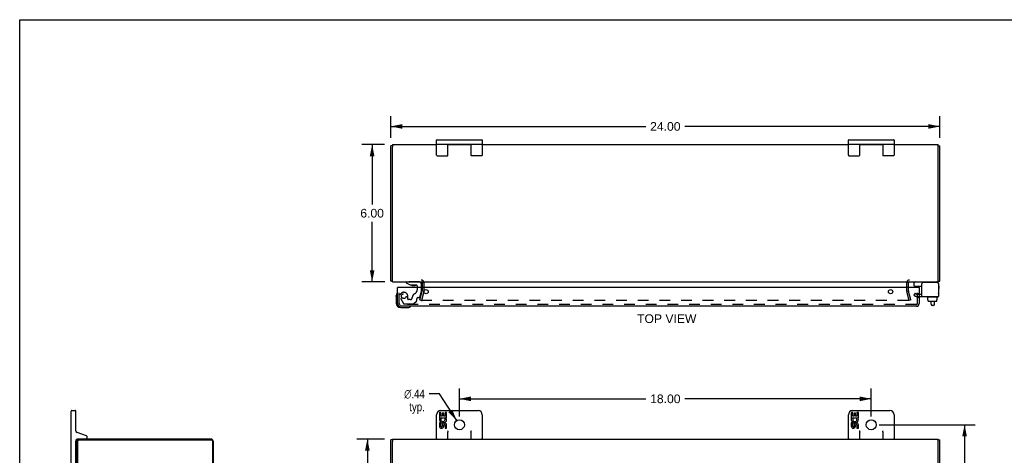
# Model space of a CAD drawing. Header units: inches. Extents: x 0 to 86.1, y 0 to 55.7.
# Tile 4 of 6: x 0 to 43, y 36.6 to 55.7. Entities that reach past the tile are written whole.
import ezdxf

# ---------------------------------------------------------------- set-up
doc = ezdxf.new("R2010")
doc.units = ezdxf.units.IN
doc.header["$LTSCALE"] = 4.734177
doc.header["$MEASUREMENT"] = 0
doc.linetypes.add('HIDDEN', pattern=[0.2, 0.1, -0.1])
doc.layers.get('0').update_dxf_attribs({"linetype": 'CONTINUOUS'})
for name, color, linetype in [('DEFAULT_2', 8, 'HIDDEN'), ('DIMENSIONS', 7, 'CONTINUOUS'), ('DOOR_ASSEMBLY', 7, 'CONTINUOUS')]:
    doc.layers.add(name, color=color, linetype=linetype)
doc.styles.get("Standard").update_dxf_attribs({"font": 'arial.ttf'})
doc.styles.add('TEXTSTYLE_1', font='gdt', dxfattribs={"width": 0.8})
doc.dimstyles.new('DIMSTYLE_1', dxfattribs={"dimtxt": 0.379747, "dimasz": 0.506329, "dimexe": 0.09, "dimexo": 0.07, "dimgap": 0.0375, "dimtad": 0, "dimtih": 1, "dimtoh": 1, "dimzin": 4, "dimdsep": 46, "dimtxsty": 'Standard', "dimblk": '_FILLED', "dimblk1": '_FILLED', "dimblk2": '_FILLED', "dimcen": 0.09, "dimadec": 3, "dimazin": 1, "dimtfac": 1, "dimtdec": 3, "dimtofl": 0, "dimtmove": 0, "dimatfit": 3, "dimldrblk": '_FILLED', "dimfxl": 0, "dimtolj": 1, "dimtzin": 4, "dimarcsym": 0})
doc.dimstyles.new('DIMSTYLE_2', dxfattribs={"dimtxt": 0.379747, "dimasz": 0.506329, "dimexe": 0.09, "dimexo": 0.07, "dimgap": 0.09, "dimtad": 0, "dimtih": 1, "dimtoh": 1, "dimzin": 4, "dimdsep": 46, "dimtxsty": 'Standard', "dimblk": '_FILLED', "dimblk1": '_FILLED', "dimblk2": '_FILLED', "dimcen": 0.09, "dimadec": 3, "dimazin": 1, "dimtfac": 1, "dimtdec": 3, "dimtofl": 0, "dimtmove": 0, "dimatfit": 1, "dimldrblk": '_FILLED', "dimfxl": 0, "dimtolj": 1, "dimtzin": 4, "dimarcsym": 0})

# ---------------------------------------------------------------- blocks, each defined once
blk = doc.blocks.new('_FILLED')
at = {"color": 0, "linetype": 'ByBlock'}
blk.add_solid([(0, 0), (-1, 0.2), (-1, -0.2)], dxfattribs=at)
blk = doc.blocks.new('*D1')
at = {"layer": 'DIMENSIONS', "color": 2, "linetype": 'Continuous'}
for p, q in [((15.941, 50.233), (14.949, 50.233)), ((15.405, 50.233), (15.405, 47.613)), ((15.405, 44.233), (15.405, 46.854)), ((15.961, 44.233), (14.949, 44.233))]:
    blk.add_line(p, q, dxfattribs=at)
at = {"layer": 'DIMENSIONS', "color": 2, "linetype": 'Continuous', "xscale": 0.5063291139, "yscale": 0.5063291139, "zscale": 0.5063291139}
for p, rotation in [((15.405, 50.233), 90), ((15.405, 44.233), 270)]:
    blk.add_blockref('_FILLED', p, dxfattribs=dict(at, rotation=rotation))
at = {"layer": 'DIMENSIONS', "color": 2, "linetype": 'Continuous', "insert": (15.405, 47.423), "char_height": 0.3797, "width": 1.03195, "attachment_point": 2, "line_spacing_factor": 0.9}
blk.add_mtext('6.00', dxfattribs=at)
blk = doc.blocks.new('*D2')
at = {"layer": 'DIMENSIONS', "color": 2, "linetype": 'Continuous'}
for p, q in [((16.221, 50.525), (16.221, 51.484)), ((40.221, 50.525), (40.221, 51.484)), ((16.221, 51.028), (27.367, 51.028)), ((40.221, 51.028), (29.074, 51.028))]:
    blk.add_line(p, q, dxfattribs=at)
at = {"layer": 'DIMENSIONS', "color": 2, "linetype": 'Continuous', "xscale": 0.5063291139, "yscale": 0.5063291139, "zscale": 0.5063291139, "rotation": 180}
blk.add_blockref('_FILLED', (16.221, 51.028), dxfattribs=at)
at = {"layer": 'DIMENSIONS', "color": 2, "linetype": 'Continuous', "xscale": 0.5063291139, "yscale": 0.5063291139, "zscale": 0.5063291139}
blk.add_blockref('_FILLED', (40.221, 51.028), dxfattribs=at)
at = {"layer": 'DIMENSIONS', "color": 2, "linetype": 'Continuous', "insert": (28.221, 51.218), "char_height": 0.3797, "width": 1.327, "attachment_point": 2, "line_spacing_factor": 0.9}
blk.add_mtext('24.00', dxfattribs=at)
blk = doc.blocks.new('*D6')
at = {"layer": 'DIMENSIONS', "color": 2, "linetype": 'Continuous'}
for p, q in [((18.343, 39.333), (17.9, 39.333)), ((19.101, 38.166), (18.343, 39.333))]:
    blk.add_line(p, q, dxfattribs=at)
at = {"layer": 'DIMENSIONS', "color": 2, "linetype": 'Continuous', "xscale": 0.5063291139, "yscale": 0.5063291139, "zscale": 0.5063291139, "rotation": 303.0265750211}
blk.add_blockref('_FILLED', (19.101, 38.166), dxfattribs=at)
at = {"layer": 'DIMENSIONS', "color": 2, "linetype": 'Continuous', "insert": (17.71, 39.523), "char_height": 0.37975, "width": 1.24324, "attachment_point": 3, "line_spacing_factor": 0.9, "style": 'TEXTSTYLE_1'}
blk.add_mtext('{\\fgdt;n}\\fArial;.44\\Ptyp.', dxfattribs=at)
blk = doc.blocks.new('*D7')
at = {"layer": 'DIMENSIONS', "color": 2, "linetype": 'Continuous'}
for p, q in [((19.221, 38.337), (19.221, 39.572)), ((37.221, 38.337), (37.221, 39.572)), ((19.221, 39.116), (27.367, 39.116)), ((37.221, 39.116), (29.074, 39.116))]:
    blk.add_line(p, q, dxfattribs=at)
at = {"layer": 'DIMENSIONS', "color": 2, "linetype": 'Continuous', "xscale": 0.5063291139, "yscale": 0.5063291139, "zscale": 0.5063291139, "rotation": 180}
blk.add_blockref('_FILLED', (19.221, 39.116), dxfattribs=at)
at = {"layer": 'DIMENSIONS', "color": 2, "linetype": 'Continuous', "xscale": 0.5063291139, "yscale": 0.5063291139, "zscale": 0.5063291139}
blk.add_blockref('_FILLED', (37.221, 39.116), dxfattribs=at)
at = {"layer": 'DIMENSIONS', "color": 2, "linetype": 'Continuous', "insert": (28.221, 39.306), "char_height": 0.3797, "width": 1.327, "attachment_point": 2, "line_spacing_factor": 0.9}
blk.add_mtext('18.00', dxfattribs=at)
blk = doc.blocks.new('*D8')
at = {"layer": 'DIMENSIONS', "color": 2, "linetype": 'Continuous'}
for p, q in [((37.575, 37.982), (41.757, 37.982)), ((41.301, 37.982), (41.301, 27.769)), ((41.301, 16.795), (41.301, 27.009)), ((37.575, 16.795), (41.757, 16.795))]:
    blk.add_line(p, q, dxfattribs=at)
at = {"layer": 'DIMENSIONS', "color": 2, "linetype": 'Continuous', "xscale": 0.5063291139, "yscale": 0.5063291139, "zscale": 0.5063291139}
for p, rotation in [((41.301, 37.982), 90), ((41.301, 16.795), 270)]:
    blk.add_blockref('_FILLED', p, dxfattribs=dict(at, rotation=rotation))
at = {"layer": 'DIMENSIONS', "color": 2, "linetype": 'Continuous', "insert": (41.301, 27.579), "char_height": 0.3797, "width": 1.327, "attachment_point": 2, "line_spacing_factor": 0.9}
blk.add_mtext('21.19', dxfattribs=at)
blk = doc.blocks.new('*D9')
at = {"layer": 'DIMENSIONS', "color": 2, "linetype": 'Continuous'}
for p, q in [((15.941, 37.357), (14.743, 37.357)), ((15.198, 37.357), (15.198, 27.737)), ((15.198, 17.357), (15.198, 26.978)), ((15.941, 17.357), (14.743, 17.357))]:
    blk.add_line(p, q, dxfattribs=at)
at = {"layer": 'DIMENSIONS', "color": 2, "linetype": 'Continuous', "xscale": 0.5063291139, "yscale": 0.5063291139, "zscale": 0.5063291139}
for p, rotation in [((15.198, 37.357), 90), ((15.198, 17.357), 270)]:
    blk.add_blockref('_FILLED', p, dxfattribs=dict(at, rotation=rotation))
at = {"layer": 'DIMENSIONS', "color": 2, "linetype": 'Continuous', "insert": (15.198, 27.547), "char_height": 0.3797, "width": 1.327, "attachment_point": 2, "line_spacing_factor": 0.9}
blk.add_mtext('20.00', dxfattribs=at)

msp = doc.modelspace()

# ---------------------------------------------------------------- linework, layer by layer
at = {"color": 7, "linetype": 'Continuous'}
for p, q in [((0, 0), (0, 55.696)), ((0, 55.696), (86.076, 55.696)), ((18.221, 49.773), (18.221, 50.423)), ((18.246, 50.448), (20.196, 50.448)), ((20.221, 50.423), (20.221, 49.773)), ((36.221, 49.773), (36.221, 50.423)), ((36.246, 50.448), (38.196, 50.448)), ((38.221, 50.423), (38.221, 49.773)), ((16.296, 50.18), (16.221, 50.18)), ((16.296, 50.231), (16.296, 50.129)), ((18.246, 50.248), (20.196, 50.248)), ((18.721, 49.773), (18.721, 50.248)), ((18.926, 50.248), (18.926, 50.233)), ((19.516, 50.248), (19.516, 50.233)), ((19.721, 50.248), (19.721, 49.773)), ((36.246, 50.248), (38.196, 50.248)), ((36.721, 49.773), (36.721, 50.248)), ((36.926, 50.248), (36.926, 50.233)), ((37.516, 50.248), (37.516, 50.233)), ((37.721, 50.248), (37.721, 49.773)), ((40.146, 50.129), (40.146, 50.231)), ((40.146, 50.18), (40.221, 50.18)), ((18.246, 49.748), (18.696, 49.748)), ((20.196, 49.748), (19.746, 49.748)), ((36.246, 49.748), (36.696, 49.748)), ((38.196, 49.748), (37.746, 49.748)), ((16.296, 44.234), (16.296, 44.346)), ((40.146, 44.234), (40.146, 44.346)), ((16.296, 44.256), (16.221, 44.256)), ((39.102, 44.056), (39.102, 44.193)), ((39.112, 44.046), (39.427, 44.046)), ((40.146, 44.256), (40.221, 44.256)), ((40.164, 44.153), (40.164, 44.14)), ((39.645, 43.566), (39.645, 43.586)), ((40.142, 43.556), (39.655, 43.556)), ((39.697, 43.449), (39.697, 43.556)), ((40.106, 43.449), (40.106, 43.556)), ((40.152, 43.566), (40.152, 43.586)), ((39.697, 43.449), (39.713, 43.449)), ((39.712, 43.391), (39.712, 43.449)), ((39.713, 43.391), (39.713, 43.449)), ((39.724, 43.381), (40.079, 43.381)), ((39.844, 43.257), (39.844, 43.381)), ((39.924, 43.197), (39.904, 43.197)), ((39.984, 43.257), (39.984, 43.381)), ((40.106, 43.449), (40.089, 43.449)), ((40.089, 43.391), (40.089, 43.449)), ((40.09, 43.391), (40.09, 43.449)), ((2.253, 36.132), (2.253, 38.582)), ((2.278, 38.607), (2.428, 38.607)), ((2.453, 37.722), (2.453, 38.582)), ((18.221, 37.357), (18.221, 38.422)), ((18.347, 38.519), (18.347, 38.289)), ((18.41, 38.519), (18.347, 38.519)), ((18.406, 38.607), (20.036, 38.607)), ((18.41, 38.352), (18.41, 38.519)), ((18.473, 38.352), (18.41, 38.352)), ((18.473, 38.488), (18.473, 38.352)), ((18.533, 38.488), (18.473, 38.488)), ((18.533, 38.352), (18.533, 38.488)), ((18.598, 38.352), (18.533, 38.352)), ((18.598, 38.519), (18.598, 38.352)), ((18.661, 38.519), (18.598, 38.519)), ((18.661, 38.289), (18.661, 38.519)), ((20.221, 38.422), (20.221, 37.357)), ((36.221, 37.357), (36.221, 38.422)), ((36.347, 38.519), (36.347, 38.289)), ((36.41, 38.519), (36.347, 38.519)), ((36.406, 38.607), (38.036, 38.607)), ((36.41, 38.352), (36.41, 38.519)), ((36.473, 38.352), (36.41, 38.352)), ((36.473, 38.488), (36.473, 38.352)), ((36.533, 38.488), (36.473, 38.488)), ((36.533, 38.352), (36.533, 38.488)), ((36.598, 38.352), (36.533, 38.352)), ((36.598, 38.519), (36.598, 38.352)), ((36.661, 38.519), (36.598, 38.519)), ((36.661, 38.289), (36.661, 38.519)), ((38.221, 38.422), (38.221, 37.357)), ((18.347, 38.289), (18.609, 38.289)), ((18.347, 38.059), (18.347, 37.922)), ((18.41, 38.059), (18.347, 38.059)), ((18.418, 38.253), (18.36, 38.278)), ((18.41, 37.922), (18.41, 38.059)), ((18.473, 37.964), (18.473, 37.922)), ((18.533, 37.902), (18.533, 37.971)), ((18.609, 38.289), (18.581, 38.27)), ((18.598, 37.964), (18.598, 37.828)), ((18.643, 38.289), (18.661, 38.289)), ((18.661, 37.828), (18.661, 37.964)), ((36.347, 38.289), (36.609, 38.289)), ((36.347, 38.059), (36.347, 37.922)), ((36.41, 38.059), (36.347, 38.059)), ((36.418, 38.253), (36.36, 38.278)), ((36.41, 37.922), (36.41, 38.059)), ((36.473, 37.964), (36.473, 37.922)), ((36.533, 37.902), (36.533, 37.971)), ((36.609, 38.289), (36.581, 38.27)), ((36.598, 37.964), (36.598, 37.828)), ((36.643, 38.289), (36.661, 38.289)), ((36.661, 37.828), (36.661, 37.964)), ((2.913, 37.492), (2.512, 37.638)), ((18.598, 37.828), (18.661, 37.828)), ((18.721, 37.357), (18.721, 37.651)), ((19.721, 37.651), (19.721, 37.357)), ((36.598, 37.828), (36.661, 37.828)), ((36.721, 37.357), (36.721, 37.651)), ((37.721, 37.651), (37.721, 37.357)), ((2.453, 36.132), (2.453, 37.267)), ((2.543, 37.357), (2.604, 37.357)), ((2.953, 37.417), (2.953, 37.435)), ((16.296, 37.324), (16.221, 37.324)), ((16.296, 37.357), (16.296, 37.249)), ((40.146, 37.245), (40.146, 37.357)), ((40.146, 37.324), (40.221, 37.324)), ((2.453, 36.902), (2.468, 36.902))]:
    msp.add_line(p, q, dxfattribs=at)
at = {"color": 3, "linetype": 'Continuous'}
for p, q in [((16.221, 44.256), (16.221, 50.18)), ((16.296, 50.233), (16.296, 50.231)), ((16.296, 50.233), (18.221, 50.233)), ((16.296, 44.346), (16.296, 50.124)), ((18.721, 50.233), (19.721, 50.233)), ((20.221, 50.233), (36.221, 50.233)), ((36.721, 50.233), (37.721, 50.233)), ((38.221, 50.233), (40.146, 50.233)), ((40.146, 50.233), (40.146, 50.231)), ((40.146, 44.346), (40.146, 50.124)), ((40.221, 44.256), (40.221, 50.18)), ((16.296, 44.233), (40.146, 44.233)), ((17.596, 44.191), (17.596, 43.99)), ((38.846, 43.99), (38.846, 44.191)), ((39.427, 43.596), (39.427, 44.14)), ((40.104, 44.2), (39.487, 44.2)), ((40.164, 44.14), (40.164, 43.596)), ((39.427, 43.596), (40.164, 43.596)), ((2.468, 37.221), (2.468, 17.493)), ((2.521, 37.244), (2.521, 17.47)), ((2.601, 37.324), (8.365, 37.324)), ((8.351, 37.357), (2.604, 37.357)), ((8.445, 35.982), (8.445, 37.244)), ((8.468, 35.995), (8.468, 37.24)), ((16.221, 17.39), (16.221, 37.324)), ((16.296, 37.357), (40.146, 37.357)), ((16.296, 36.041), (16.296, 37.245)), ((40.146, 36.041), (40.146, 37.245)), ((40.221, 17.39), (40.221, 37.324))]:
    msp.add_line(p, q, dxfattribs=at)
at = {"color": 7, "linetype": 'Continuous'}
for points in [[(18.696, 37.722), (18.698, 37.718), (18.7, 37.714), (18.702, 37.71), (18.704, 37.706), (18.706, 37.702), (18.708, 37.698), (18.71, 37.694), (18.712, 37.689), (18.713, 37.685), (18.715, 37.681), (18.716, 37.676), (18.718, 37.672), (18.719, 37.667), (18.72, 37.662), (18.72, 37.657), (18.721, 37.651)], [(19.721, 37.651), (19.721, 37.657), (19.722, 37.664), (19.723, 37.671), (19.725, 37.678), (19.728, 37.685), (19.73, 37.692), (19.734, 37.699), (19.737, 37.707), (19.741, 37.715), (19.746, 37.722)], [(36.696, 37.722), (36.698, 37.718), (36.7, 37.714), (36.702, 37.71), (36.704, 37.706), (36.706, 37.702), (36.708, 37.698), (36.71, 37.694), (36.712, 37.689), (36.713, 37.685), (36.715, 37.681), (36.716, 37.676), (36.718, 37.672), (36.719, 37.667), (36.72, 37.662), (36.72, 37.657), (36.721, 37.651)], [(37.721, 37.651), (37.721, 37.657), (37.722, 37.664), (37.723, 37.671), (37.725, 37.678), (37.728, 37.685), (37.73, 37.692), (37.734, 37.699), (37.737, 37.707), (37.741, 37.715), (37.746, 37.722)]]:
    msp.add_lwpolyline(points, dxfattribs=at)
for centre in [(19.221, 37.982), (37.221, 37.982)]:
    msp.add_circle(centre, 0.219, dxfattribs=at)
for centre, radius, start, end in [((18.246, 50.423), 0.025, 90, 180), ((20.196, 50.423), 0.025, 0, 90), ((36.246, 50.423), 0.025, 90, 180), ((38.196, 50.423), 0.025, 0, 90), ((18.246, 50.273), 0.025, 180, 270), ((20.196, 50.273), 0.025, 270, 360), ((36.246, 50.273), 0.025, 180, 270), ((38.196, 50.273), 0.025, 270, 360), ((18.246, 49.773), 0.025, 180, 270), ((18.696, 49.773), 0.025, 270, 360), ((19.746, 49.773), 0.025, 180, 270), ((20.196, 49.773), 0.025, 270, 360), ((36.246, 49.773), 0.025, 180, 270), ((36.696, 49.773), 0.025, 270, 360), ((37.746, 49.773), 0.025, 180, 270), ((38.196, 49.773), 0.025, 270, 360), ((39.142, 44.193), 0.04, 90, 180), ((39.112, 44.056), 0.01, 180, 270), ((40.084, 44.153), 0.08, 0, 90), ((39.655, 43.586), 0.01, 90, 180), ((39.655, 43.566), 0.01, 180, 270), ((40.142, 43.586), 0.01, 0, 90), ((40.142, 43.566), 0.01, 270, 360), ((40.148, 43.714), 0.0162, 343.791, 16.209), ((39.904, 43.257), 0.06, 180, 270), ((39.924, 43.257), 0.06, 270, 360), ((2.278, 38.582), 0.025, 90, 180), ((2.428, 38.582), 0.025, 0, 90), ((18.406, 38.422), 0.185, 90, 180), ((20.036, 38.422), 0.185, 0, 90), ((36.406, 38.422), 0.185, 90, 180), ((38.036, 38.422), 0.185, 0, 90), ((18.504, 38.216), 0.157, 156.5966, 341.8791), ((18.441, 37.922), 0.0943, 179.9911, 347.4338), ((18.504, 38.216), 0.0943, 156.5966, 35.1122), ((18.441, 37.922), 0.0314, 180, 0.0485), ((18.567, 37.964), 0.0943, 0, 180), ((18.568, 37.959), 0.0362, 83.4285, 161.7628), ((18.567, 37.964), 0.0314, 0, 81.2295), ((18.504, 38.216), 0.157, 25.737, 27.8532), ((18.507, 38.216), 0.154, 341.4199, 26.1963), ((36.504, 38.216), 0.157, 156.5966, 341.8791), ((36.441, 37.922), 0.0943, 179.9911, 347.4338), ((36.504, 38.216), 0.0943, 156.5966, 35.1122), ((36.441, 37.922), 0.0314, 180, 0.0485), ((36.567, 37.964), 0.0943, 0, 180), ((36.568, 37.959), 0.0362, 83.4285, 161.7628), ((36.567, 37.964), 0.0314, 0, 81.2295), ((36.504, 38.216), 0.157, 25.737, 27.8532), ((36.507, 38.216), 0.154, 341.4199, 26.1963), ((2.543, 37.722), 0.09, 180, 250), ((2.893, 37.435), 0.06, 0, 70), ((2.543, 37.267), 0.09, 90, 180), ((2.893, 37.417), 0.06, 270, 360), ((18.246, 37.382), 0.025, 180, 270), ((18.696, 37.382), 0.025, 270, 360), ((19.746, 37.382), 0.025, 180, 270), ((20.196, 37.382), 0.025, 270, 360), ((36.246, 37.382), 0.025, 180, 270), ((36.696, 37.382), 0.025, 270, 360), ((37.746, 37.382), 0.025, 180, 270), ((38.196, 37.382), 0.025, 270, 360)]:
    msp.add_arc(centre, radius, start, end, dxfattribs=at)
at = {"color": 3, "linetype": 'Continuous'}
for centre, radius, start, end in [((17.554, 44.191), 0.042, 0, 90), ((38.888, 44.191), 0.042, 90, 180), ((39.487, 44.14), 0.06, 90, 180), ((40.104, 44.14), 0.06, 0, 90), ((2.604, 37.221), 0.136, 90, 180), ((2.601, 37.244), 0.08, 90, 180), ((8.351, 37.24), 0.117, 0, 90), ((8.365, 37.244), 0.08, 0, 90)]:
    msp.add_arc(centre, radius, start, end, dxfattribs=at)
at = {"color": 7, "linetype": 'Continuous'}
for centre, major_axis, ratio, start_param, end_param in [((39.724, 43.391), (-0.0111, 0), 0.898834, 6.283185, 7.853982), ((39.725, 43.391), (0.0112, 0), 0.889134, -3.141593, -1.570796), ((40.078, 43.391), (0.0114, 0), 0.875492, -1.570796, 0), ((40.079, 43.391), (-0.0113, 0), 0.88616, 7.853982, 9.424778)]:
    msp.add_ellipse(centre, major_axis=major_axis, ratio=ratio, start_param=start_param, end_param=end_param, dxfattribs=at)
at = {"layer": 'DEFAULT_2', "color": 8, "linetype": 'HIDDEN'}
for p, q in [((17.596, 43.99), (17.596, 43.833)), ((17.671, 44.191), (17.671, 43.833)), ((38.771, 43.833), (38.771, 44.191)), ((38.846, 43.833), (38.846, 43.99)), ((17.491, 43.44), (17.595, 43.826)), ((17.667, 43.807), (17.564, 43.421)), ((38.877, 43.421), (38.774, 43.807)), ((38.95, 43.44), (38.846, 43.826)), ((39.138, 43.741), (39.086, 43.651)), ((39.086, 43.651), (39.158, 43.61)), ((39.138, 43.741), (39.21, 43.7)), ((39.21, 43.7), (39.427, 43.7)), ((39.21, 43.596), (39.427, 43.596)), ((17.491, 43.44), (17.564, 43.421)), ((17.573, 43.44), (17.573, 43.44)), ((38.848, 43.421), (17.593, 43.421)), ((38.95, 43.44), (38.877, 43.421))]:
    msp.add_line(p, q, dxfattribs=at)
for points in [[(17.574, 43.445), (17.573, 43.443), (17.573, 43.441), (17.573, 43.44)], [(17.573, 43.44), (17.573, 43.438), (17.574, 43.436), (17.574, 43.435), (17.575, 43.433), (17.575, 43.431), (17.576, 43.43), (17.577, 43.428), (17.579, 43.427), (17.58, 43.426), (17.581, 43.425), (17.583, 43.424), (17.584, 43.423), (17.586, 43.422)], [(17.593, 43.421), (17.591, 43.421), (17.59, 43.421), (17.588, 43.422), (17.586, 43.422)], [(38.868, 43.44), (38.868, 43.44), (38.868, 43.438), (38.867, 43.436), (38.867, 43.435), (38.866, 43.433), (38.866, 43.431), (38.865, 43.43), (38.864, 43.428), (38.862, 43.427), (38.861, 43.426), (38.86, 43.425), (38.858, 43.424), (38.857, 43.423), (38.855, 43.422), (38.853, 43.422), (38.851, 43.421), (38.85, 43.421), (38.848, 43.421)], [(38.867, 43.445), (38.868, 43.443), (38.868, 43.441), (38.868, 43.44)]]:
    msp.add_lwpolyline(points, dxfattribs=at)
for centre, radius, start, end in [((17.554, 44.191), 0.117, 0, 90), ((38.888, 44.191), 0.117, 90, 180), ((17.571, 43.833), 0.025, 345, 360), ((17.571, 43.833), 0.1, 345, 360), ((38.871, 43.833), 0.1, 180, 195), ((38.871, 43.833), 0.025, 180, 195), ((39.21, 43.7), 0.104, 240, 270)]:
    msp.add_arc(centre, radius, start, end, dxfattribs=at)
at = {"layer": 'DOOR_ASSEMBLY', "color": 3, "linetype": 'Continuous'}
for p, q in [((16.515, 43.282), (16.515, 43.99)), ((39.315, 43.99), (16.515, 43.99)), ((39.315, 43.99), (39.315, 43.282)), ((39.198, 43.165), (16.632, 43.165))]:
    msp.add_line(p, q, dxfattribs=at)
at = {"layer": 'DOOR_ASSEMBLY', "color": 8, "linetype": 'HIDDEN'}
for p, q in [((16.59, 43.282), (16.59, 43.99)), ((17.479, 44.233), (16.889, 44.233)), ((17.373, 43.99), (17.373, 43.88)), ((17.558, 43.823), (17.558, 43.99)), ((39.24, 43.282), (39.24, 43.99)), ((16.641, 43.517), (16.776, 43.284)), ((16.962, 43.47), (16.962, 43.603)), ((17.356, 43.407), (17.356, 43.485)), ((17.415, 43.544), (17.459, 43.544)), ((17.489, 43.567), (17.558, 43.823)), ((39.315, 43.705), (39.24, 43.705)), ((39.315, 43.549), (39.24, 43.549)), ((39.198, 43.24), (16.632, 43.24)), ((16.802, 43.269), (17.214, 43.269)), ((17.072, 43.454), (16.978, 43.454)), ((17.235, 43.278), (17.35, 43.393))]:
    msp.add_line(p, q, dxfattribs=at)
at = {"layer": 'DOOR_ASSEMBLY', "color": 7, "linetype": 'Continuous'}
for p, q in [((16.889, 44.233), (16.889, 44.194)), ((16.889, 44.194), (17.065, 44.095)), ((17.065, 44.095), (17.342, 44.095)), ((17.153, 44.079), (17.152, 44.079)), ((17.153, 44.079), (17.293, 44.079)), ((17.295, 44.079), (17.293, 44.079)), ((17.373, 44.064), (17.373, 43.99)), ((17.558, 43.99), (17.558, 44.154)), ((39.159, 43.99), (39.159, 44.033)), ((39.234, 44), (39.233, 43.99)), ((39.234, 44), (39.315, 44)), ((39.255, 44), (39.255, 44.046)), ((39.315, 43.99), (39.315, 44)), ((40.19, 43.953), (40.19, 44.033)), ((16.455, 43.595), (16.458, 43.633)), ((16.455, 43.595), (16.455, 43.305)), ((16.655, 43.105), (16.944, 43.105))]:
    msp.add_line(p, q, dxfattribs=at)
at = {"layer": 'DOOR_ASSEMBLY', "color": 8, "linetype": 'HIDDEN'}
msp.add_circle((16.79, 43.603), 0.103, dxfattribs=at)
at = {"layer": 'DOOR_ASSEMBLY', "color": 3, "linetype": 'Continuous'}
for centre in [(17.765, 43.802), (38.065, 43.802)]:
    msp.add_circle(centre, 0.094, dxfattribs=at)
at = {"layer": 'DOOR_ASSEMBLY', "color": 7, "linetype": 'Continuous'}
for centre, radius, start, end in [((17.154, 44.169), 0.09, 234.8123, 269.328), ((17.294, 44.169), 0.09, 270.672, 304.9232), ((17.342, 44.064), 0.031, 0, 90), ((17.479, 44.154), 0.079, 0, 90), ((39.189, 44.033), 0.03, 154.285, 180), ((40.16, 44.033), 0.03, 0, 82.2332), ((40.16, 43.953), 0.03, 277.7668, 360), ((16.705, 43.595), 0.25, 149.1101, 180), ((16.503, 43.715), 0.015, 96.3796, 149.1101), ((16.5, 43.715), 0.015, 0, 83.6204), ((16.655, 43.305), 0.2, 180, 270), ((16.944, 43.355), 0.25, 270, 300.8899), ((17.065, 43.15), 0.015, 6.3796, 90), ((17.065, 43.154), 0.015, 300.8899, 353.6204)]:
    msp.add_arc(centre, radius, start, end, dxfattribs=at)
at = {"layer": 'DOOR_ASSEMBLY', "color": 8, "linetype": 'HIDDEN'}
for centre, radius, start, end in [((16.79, 43.603), 0.172, 0, 210), ((16.978, 43.47), 0.016, 180, 270), ((17.072, 43.544), 0.09, 270, 360), ((17.347, 43.544), 0.185, 115.7418, 180), ((17.185, 43.88), 0.188, 295.7418, 360), ((17.415, 43.485), 0.059, 90, 180), ((17.459, 43.575), 0.031, 270, 345), ((16.632, 43.282), 0.042, 180, 270), ((16.802, 43.299), 0.03, 210, 270), ((17.214, 43.299), 0.03, 270, 315), ((17.336, 43.407), 0.02, 315, 360), ((39.198, 43.282), 0.042, 270, 360)]:
    msp.add_arc(centre, radius, start, end, dxfattribs=at)
at = {"layer": 'DOOR_ASSEMBLY', "color": 3, "linetype": 'Continuous'}
for centre, start, end in [((16.632, 43.282), 180, 270), ((39.198, 43.282), 270, 360)]:
    msp.add_arc(centre, 0.117, start, end, dxfattribs=at)

# ---------------------------------------------------------------- texts
at = {"layer": 'DIMENSIONS', "color": 2, "linetype": 'Continuous', "insert": (28.284, 42.811), "char_height": 0.3797, "width": 2.58764, "attachment_point": 2, "line_spacing_factor": 0.9}
msp.add_mtext('TOP VIEW', dxfattribs=at)

# ---------------------------------------------------------------- dimensions: what is measured, and where the dimension line sits
at = {"layer": 'DIMENSIONS', "color": 2, "linetype": 'Continuous'}
for base, p1, p2, picture, middle in [((40.221, 51.028), (16.221, 50.455), (40.221, 50.455), '*D2', (28.215, 51.026)), ((37.221, 39.116), (19.221, 38.267), (37.221, 38.267), '*D7', (28.237, 39.114))]:
    dim = msp.add_linear_dim(base=base, p1=p1, p2=p2, dimstyle='DIMSTYLE_1', dxfattribs=at)
    dim.commit()
    dim.dimension.update_dxf_attribs({"geometry": picture, "text_midpoint": middle, "dimtype": 160})
for base, p1, p2, picture, middle in [((15.405, 44.233), (16.011, 50.233), (16.031, 44.233), '*D1', (15.402, 47.231)), ((41.301, 16.795), (37.505, 37.982), (37.505, 16.795), '*D8', (41.296, 27.387)), ((15.198, 17.357), (16.011, 37.357), (16.011, 17.357), '*D9', (15.193, 27.355))]:
    dim = msp.add_linear_dim(base=base, p1=p1, p2=p2, angle=270, dimstyle='DIMSTYLE_1', dxfattribs=at)
    dim.commit()
    dim.dimension.update_dxf_attribs({"geometry": picture, "text_midpoint": middle, "dimtype": 160})
dim = msp.add_diameter_dim_2p(p1=(19.101, 38.166), p2=(19.34, 37.799), text='%%c<>\\Ptyp.', dimstyle='DIMSTYLE_2', override={"dimpost": '<>'}, dxfattribs=at)
dim.commit()
dim.dimension.update_dxf_attribs({"geometry": '*D6', "text_midpoint": (17.088, 39.048), "dimtype": 163})

doc.saveas('drawing.dxf')
